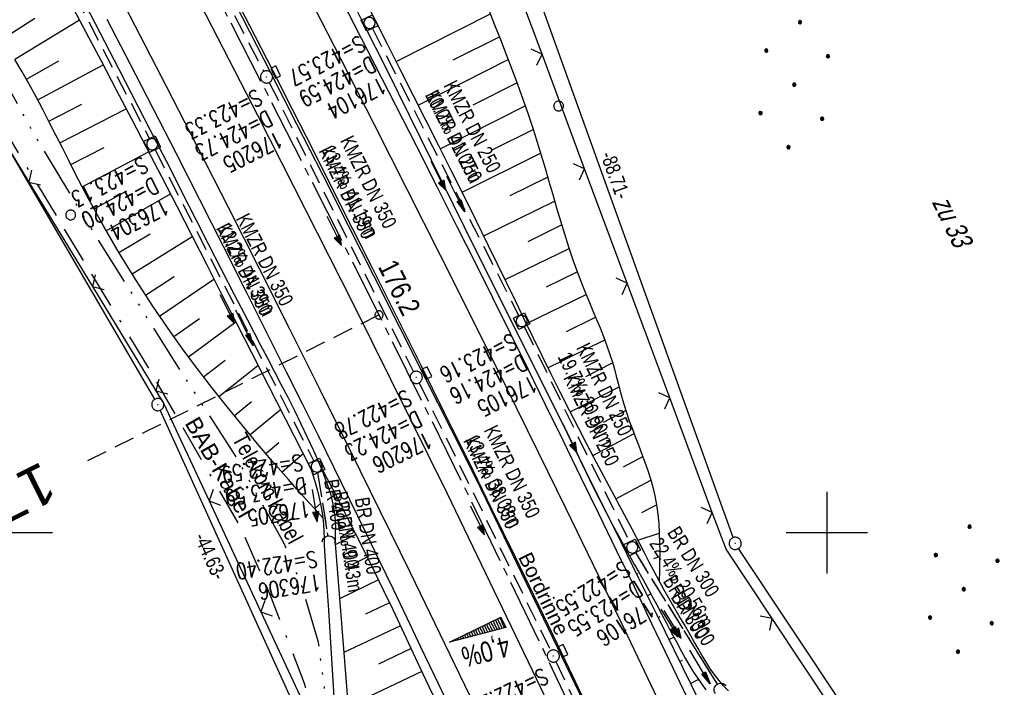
# Model space of a CAD drawing. Extents: x 508513 to 509174, y 450079 to 451036.
# Tile 19 of 51: x 508901 to 509022, y 450281 to 450363. Entities that reach past the tile are written whole.
import ezdxf
from ezdxf.enums import TextEntityAlignment as Align

# ---------------------------------------------------------------- set-up
doc = ezdxf.new("R2010")
doc.units = 0
doc.header["$LTSCALE"] = 10
doc.header["$MEASUREMENT"] = 0
for name, pattern in [('ACAD_ISO14W100', [25.5, 12, -3, 0.5, -3, 0.5, -3, 0.5, -3]), ('ACAD_ISO16W100', [73, 15, -6.5, 15, -6.5, 15, -7, 1, -7]), ('ACHSE', [5.5, 4, -0.5, 0.5, -0.5]), ('AUSGEZOGEN', [0]), ('LT00', [0]), ('LT12', [0.4, 0.3, -0.1]), ('LT17', [0.15, 0.1, -0.05]), ('STRICHLINIE2', [0.375, 0.25, -0.125])]:
    doc.linetypes.add(name, pattern=pattern)
doc.layers.get('0').update_dxf_attribs({"linetype": 'LT00'})
for name, color, linetype in [('--EK_FBR', 250, 'LT00'), ('--EK_Halt-Pfeil', 4, 'LT00'), ('--EK_Haltung', 7, 'STRICHLINIE2'), ('--EK_Haltung-Text', 140, 'LT00'), ('--EK_Schacht-Text', 5, 'LT00'), ('--EK_ST-93-1', 30, 'LT17'), ('--EL_DFK_AB_L', 21, 'LT00'), ('--EL_DFK_AB_P', 7, 'LT00'), ('--EL_Halt-Pfeil', 4, 'LT00'), ('--EL_Haltung', 182, 'STRICHLINIE2'), ('--EL_Haltung-Text', 182, 'LT00'), ('-AX-093', 35, 'ACHSE'), ('-QUE-40W', 11, 'Continuous'), ('-ST-93-1', 250, 'LT00'), ('ABSTAND', 8, 'LT00'), ('BAB-KABEL', 220, 'ACAD_ISO16W100'), ('BAB-KABEL_TEXT', 221, 'Continuous'), ('DFK_AB_L', 21, 'LT00'), ('DFK_AB_P', 7, 'LT00'), ('DFK_FLUR_NR', 250, 'LT00'), ('DFK_NUTZUNG', 250, 'LT00'), ('DFK_TOPO-SYM', 252, 'LT00'), ('DFK_VERMPKT', 252, 'LT00'), ('DL', 182, 'LT12'), ('DL_PFEIL', 201, 'LT00'), ('DL_TEXT', 182, 'LT00'), ('PFEIL', 140, 'AUSGEZOGEN'), ('RINNE_TEXT', 11, 'Continuous'), ('TELEKOM', 210, 'ACAD_ISO14W100'), ('TELEKOM_TEXT', 210, 'Continuous'), ('V122_AFBR_BAB', 250, 'LT00'), ('V122_BOESCH', 250, 'LT00'), ('V122_BOSCHUNG', 250, 'LT00'), ('V122_GRABEN', 250, 'LT00'), ('V122_H_BORD', 8, 'LT00'), ('V122_KA_MULD', 182, 'LT00'), ('V122_KA_PRUF', 182, 'LT00'), ('V122_LD_MARK', 250, 'LT00'), ('V122_RASTER', 250, 'LT00'), ('V122_SINKK', 182, 'LT00'), ('V122_UK_DURCH', 182, 'LT00'), ('V122_ZAUN', 40, 'LT00')]:
    doc.layers.add(name, color=color, linetype=linetype)
doc.styles.add('Arial', font='ARIAL.TTF')
doc.styles.add('Beschrift', font='ARIAL.TTF')
doc.styles.add('Haltungsbeschriftung', font='ARIAL.TTF', dxfattribs={"width": 0.75})
doc.styles.add('schachtbeschriftung', font='romans.shx', dxfattribs={"width": 0.75, "height": 2})
doc.styles.get("Standard").update_dxf_attribs({"font": 'ARIAL.TTF'})
doc.styles.add('Versorgungsltg', font='ARIAL.TTF', dxfattribs={"width": 0.8, "height": 2})

# ---------------------------------------------------------------- blocks, each defined once
blk = doc.blocks.new('SYMB7010')
at = {"color": 0, "linetype": 'ByBlock'}
for points in [[(-0.031408, 0.499213), (-0.093728, 0.49134), (-0.15457, 0.475719), (-0.212975, 0.452595), (-0.268021, 0.422333), (-0.31884, 0.385411), (-0.36463, 0.342411), (-0.40467, 0.29401), (-0.438329, 0.240973), (-0.465074, 0.184136), (-0.484486, 0.124395), (-0.496256, 0.062692), (-0.5002, 0)], [(-0.5002, 0), (-0.496256, -0.062692), (-0.484486, -0.124395), (-0.465075, -0.184136), (-0.438329, -0.240973), (-0.404671, -0.29401), (-0.36463, -0.342411), (-0.31884, -0.385411), (-0.268021, -0.422333), (-0.212975, -0.452595), (-0.154571, -0.475719), (-0.093728, -0.49134), (-0.031408, -0.499213), (0.031408, -0.499213)], [(0.5002, 0), (0.496256, 0.062692), (0.484485, 0.124395), (0.465074, 0.184136), (0.438329, 0.240973), (0.40467, 0.29401), (0.36463, 0.342411), (0.31884, 0.385411), (0.268021, 0.422333), (0.212975, 0.452595), (0.15457, 0.475719), (0.093728, 0.49134), (0.031408, 0.499213), (-0.031408, 0.499213)], [(0.031408, -0.499213), (0.093728, -0.491341), (0.15457, -0.475719), (0.212975, -0.452595), (0.268021, -0.422333), (0.31884, -0.385411), (0.36463, -0.342411), (0.404671, -0.294011), (0.438329, -0.240974), (0.465075, -0.184136), (0.484486, -0.124395), (0.496256, -0.062692), (0.500201, 0)]]:
    blk.add_lwpolyline(points, dxfattribs=at)
blk = doc.blocks.new('SYMB7301')
at = {"color": 0, "linetype": 'ByBlock'}
for p, q in [((-0.128693, 0), (0, 0.128693)), ((0, -0.128693), (-0.128693, 0)), ((0, 0.128693), (0.128693, 0)), ((0.128693, 0), (0, -0.128693)), ((0.000059, -0.009738), (0.000059, 0.009897)), ((-0.00901, -0.004339), (-0.002225, -0.009749))]:
    blk.add_line(p, q, dxfattribs=at)
for points in [[(-0.002225, 0.009749), (-0.00901, 0.004339), (-0.00901, -0.004339)], [(0.01, 0), (0.006235, 0.007818), (-0.002225, 0.009749)], [(-0.002225, -0.009749), (0.006235, -0.007818), (0.01, 0)]]:
    blk.add_lwpolyline(points, dxfattribs=at)
blk = doc.blocks.new('Ackerland7')
at = {"layer": 'DFK_NUTZUNG', "color": 0, "linetype": 'ByBlock'}
for p, q in [((-4, 3.93), (-4, 3.67)), ((-3.95, 3.63), (-3.95, 3.97)), ((-3.9, 3.99), (-3.9, 3.61)), ((-3.85, 3.6), (-3.85, 4)), ((-3.8, 3.99), (-3.8, 3.61)), ((-3.75, 3.63), (-3.75, 3.97)), ((-3.7, 3.93), (-3.7, 3.67)), ((-3.65, 3.8), (-3.65, 3.8)), ((3.7, 3.93), (3.7, 3.67)), ((3.75, 3.63), (3.75, 3.97)), ((3.8, 3.99), (3.8, 3.61)), ((3.85, 3.6), (3.85, 4)), ((3.9, 3.99), (3.9, 3.61)), ((3.95, 3.63), (3.95, 3.97)), ((4, 3.93), (4, 3.67)), ((4.05, 3.8), (4.05, 3.8)), ((-7.85, 0.13), (-7.85, -0.13)), ((-7.8, -0.17), (-7.8, 0.17)), ((-7.75, 0.19), (-7.75, -0.19)), ((-7.7, -0.2), (-7.7, 0.2)), ((-7.65, 0.19), (-7.65, -0.19)), ((-7.6, -0.17), (-7.6, 0.17)), ((-7.55, 0.13), (-7.55, -0.13)), ((-7.5, 0), (-7.5, 0)), ((-0.15, 0.13), (-0.15, -0.13)), ((-0.1, -0.17), (-0.1, 0.17)), ((-0.05, 0.19), (-0.05, -0.19)), ((0, -0.2), (0, 0.2)), ((0.05, 0.19), (0.05, -0.19)), ((0.1, -0.17), (0.1, 0.17)), ((0.15, 0.13), (0.15, -0.13)), ((0.2, 0), (0.2, 0)), ((7.55, 0.13), (7.55, -0.13)), ((7.6, -0.17), (7.6, 0.17)), ((7.65, 0.19), (7.65, -0.19)), ((7.7, -0.2), (7.7, 0.2)), ((7.75, 0.19), (7.75, -0.19)), ((7.8, -0.17), (7.8, 0.17)), ((7.85, 0.13), (7.85, -0.13)), ((7.9, 0), (7.9, 0)), ((-3.9, -3.61), (-3.9, -3.99)), ((-3.85, -4), (-3.85, -3.6)), ((-3.8, -3.61), (-3.8, -3.99)), ((3.8, -3.61), (3.8, -3.99)), ((3.85, -4), (3.85, -3.6)), ((3.9, -3.61), (3.9, -3.99)), ((-4, -3.67), (-4, -3.93)), ((-3.95, -3.97), (-3.95, -3.63)), ((-3.75, -3.97), (-3.75, -3.63)), ((-3.7, -3.67), (-3.7, -3.93)), ((-3.65, -3.8), (-3.65, -3.8)), ((3.7, -3.67), (3.7, -3.93)), ((3.75, -3.97), (3.75, -3.63)), ((3.95, -3.97), (3.95, -3.63)), ((4, -3.67), (4, -3.93)), ((4.05, -3.8), (4.05, -3.8))]:
    blk.add_line(p, q, dxfattribs=at)
for points in [[(-3.65, 3.8), (-3.67, 3.89), (-3.73, 3.96), (-3.81, 3.99), (-3.89, 3.99), (-3.97, 3.96), (-4.03, 3.89), (-4.05, 3.8), (-4.03, 3.71), (-3.97, 3.64), (-3.89, 3.6), (-3.81, 3.6), (-3.73, 3.64), (-3.67, 3.71), (-3.65, 3.8)], [(4.05, 3.8), (4.03, 3.89), (3.97, 3.96), (3.89, 3.99), (3.81, 3.99), (3.73, 3.96), (3.67, 3.89), (3.65, 3.8), (3.67, 3.71), (3.73, 3.64), (3.81, 3.61), (3.89, 3.61), (3.97, 3.64), (4.03, 3.71), (4.05, 3.8)], [(-7.5, 0), (-7.52, 0.09), (-7.58, 0.16), (-7.66, 0.19), (-7.74, 0.19), (-7.82, 0.16), (-7.88, 0.09), (-7.9, 0)], [(0.2, 0), (0.18, 0.09), (0.12, 0.16), (0.04, 0.19), (-0.04, 0.19), (-0.12, 0.16), (-0.18, 0.09), (-0.2, 0)], [(-0.2, 0), (-0.18, -0.09), (-0.12, -0.16), (-0.04, -0.19), (0.04, -0.19), (0.12, -0.16), (0.18, -0.09), (0.2, 0)], [(7.9, 0), (7.88, 0.09), (7.82, 0.16), (7.74, 0.19), (7.66, 0.19), (7.58, 0.16), (7.52, 0.09), (7.5, 0)], [(7.5, 0), (7.52, -0.09), (7.58, -0.16), (7.66, -0.19), (7.74, -0.19), (7.82, -0.16), (7.88, -0.09), (7.9, 0)], [(-7.9, 0), (-7.88, -0.09), (-7.82, -0.16), (-7.74, -0.19), (-7.66, -0.19), (-7.58, -0.16), (-7.52, -0.09), (-7.5, 0)], [(-3.65, -3.8), (-3.67, -3.71), (-3.73, -3.64), (-3.81, -3.61), (-3.89, -3.61), (-3.97, -3.64), (-4.03, -3.71), (-4.05, -3.8), (-4.03, -3.89), (-3.97, -3.96), (-3.89, -3.99), (-3.81, -3.99), (-3.73, -3.96), (-3.67, -3.89), (-3.65, -3.8)], [(4.05, -3.8), (4.03, -3.71), (3.97, -3.64), (3.89, -3.61), (3.81, -3.61), (3.73, -3.64), (3.67, -3.71), (3.65, -3.8), (3.67, -3.89), (3.73, -3.96), (3.81, -3.99), (3.89, -3.99), (3.97, -3.96), (4.03, -3.89), (4.05, -3.8)]]:
    blk.add_lwpolyline(points, dxfattribs=at)
blk = doc.blocks.new('SYMB0003')
at = {"color": 0, "linetype": 'ByBlock'}
for p, q in [((-0.015712, 0), (0.010166, 0.012015)), ((0, -0.021257), (-0.015712, 0)), ((0.010166, 0.012015), (0, -0.021257))]:
    blk.add_line(p, q, dxfattribs=at)
for points in [[(-0.031395, 0.499013), (-0.093691, 0.491144), (-0.154509, 0.475528), (-0.21289, 0.452414), (-0.267913, 0.422164), (-0.318712, 0.385257), (-0.364484, 0.342274), (-0.404509, 0.293893), (-0.438154, 0.240877), (-0.464888, 0.184062), (-0.484292, 0.124345), (-0.496058, 0.062667), (-0.5, 0)], [(-0.5, 0), (-0.496058, -0.062667), (-0.484292, -0.124345), (-0.464888, -0.184062), (-0.438154, -0.240877), (-0.404509, -0.293893), (-0.364485, -0.342274), (-0.318712, -0.385257), (-0.267914, -0.422164), (-0.21289, -0.452414), (-0.154509, -0.475529), (-0.093691, -0.491144), (-0.031395, -0.499014), (0.031395, -0.499014)], [(0.5, 0), (0.496057, 0.062667), (0.484292, 0.124345), (0.464888, 0.184062), (0.438153, 0.240877), (0.404509, 0.293893), (0.364484, 0.342274), (0.318712, 0.385257), (0.267913, 0.422164), (0.21289, 0.452414), (0.154509, 0.475528), (0.093691, 0.491144), (0.031395, 0.499013), (-0.031395, 0.499013)], [(0.031395, -0.499014), (0.093691, -0.491144), (0.154509, -0.475529), (0.21289, -0.452414), (0.267914, -0.422164), (0.318712, -0.385257), (0.364485, -0.342274), (0.404509, -0.293893), (0.438154, -0.240877), (0.464889, -0.184062), (0.484292, -0.124345), (0.496058, -0.062667), (0.5, 0)]]:
    blk.add_lwpolyline(points, dxfattribs=at)
blk = doc.blocks.new('SYMB2')
at = {"color": 0, "linetype": 'ByBlock', "flags": 128}
for points in [[(-0.031395, 0.499013), (-0.093691, 0.491144), (-0.154509, 0.475528), (-0.21289, 0.452414), (-0.267913, 0.422164), (-0.318712, 0.385257), (-0.364484, 0.342274), (-0.404509, 0.293893), (-0.438154, 0.240877), (-0.464888, 0.184062), (-0.484292, 0.124345), (-0.496058, 0.062667), (-0.5, 0)], [(-0.5, 0), (-0.496058, -0.062667), (-0.484292, -0.124345), (-0.464888, -0.184062), (-0.438154, -0.240877), (-0.404509, -0.293893), (-0.364485, -0.342274), (-0.318712, -0.385257), (-0.267914, -0.422164), (-0.21289, -0.452414), (-0.154509, -0.475529), (-0.093691, -0.491144), (-0.031395, -0.499014), (0.031395, -0.499014)], [(0.5, 0), (0.496057, 0.062667), (0.484292, 0.124345), (0.464888, 0.184062), (0.438153, 0.240877), (0.404509, 0.293893), (0.364484, 0.342274), (0.318712, 0.385257), (0.267913, 0.422164), (0.21289, 0.452414), (0.154509, 0.475528), (0.093691, 0.491144), (0.031395, 0.499013), (-0.031395, 0.499013)], [(0.031395, -0.499014), (0.093691, -0.491144), (0.154509, -0.475529), (0.21289, -0.452414), (0.267914, -0.422164), (0.318712, -0.385257), (0.364485, -0.342274), (0.404509, -0.293893), (0.438154, -0.240877), (0.464889, -0.184062), (0.484292, -0.124345), (0.496058, -0.062667), (0.5, 0)]]:
    blk.add_lwpolyline(points, dxfattribs=at)
blk = doc.blocks.new('SYMB0024')
at = {"color": 0, "linetype": 'ByBlock'}
for p, q in [((-0.5, 0.5), (0, 0)), ((0, 0), (0.5, 0.5))]:
    blk.add_line(p, q, dxfattribs=at)
blk = doc.blocks.new('Pfreil3')
at = {"layer": 'PFEIL'}
blk.add_hatch(color=256, dxfattribs=at).paths.add_polyline_path([(-1.55, 0.27), (-1.55, -0.27), (0, 0)])
for p, q in [((-1.55, 0), (-4.83, 0)), ((-1.55, -0.27), (-1.55, 0.27)), ((-1.55, 0.27), (0, 0)), ((0, 0), (-1.55, -0.27))]:
    blk.add_line(p, q, dxfattribs=at)
blk = doc.blocks.new('SYMB1210')
at = {"color": 0, "linetype": 'ByBlock'}
blk.add_line((0.018815, -0.179014), (0.055623, -0.17119), dxfattribs=at)
for points in [[(-0.2, -0.2), (-0.2, 0.2), (0.2, 0.2), (0.2, -0.2), (-0.2, -0.2)], [(0.018815, 0.179014), (-0.018815, 0.179014), (-0.055623, 0.17119), (-0.09, 0.155885), (-0.120444, 0.133766), (-0.145623, 0.105801), (-0.164438, 0.073213), (-0.176067, 0.037424), (-0.18, 0)], [(-0.18, 0), (-0.176067, -0.037424), (-0.164438, -0.073213), (-0.145623, -0.105801), (-0.120444, -0.133766), (-0.09, -0.155885), (-0.055623, -0.17119), (-0.018815, -0.179014), (0.018815, -0.179014)], [(0.18, 0), (0.176067, 0.037424), (0.164438, 0.073213), (0.145623, 0.105801), (0.120444, 0.133766), (0.09, 0.155885), (0.055623, 0.17119), (0.018815, 0.179014)], [(0.055623, -0.17119), (0.09, -0.155885), (0.120444, -0.133766), (0.145623, -0.105801), (0.164438, -0.073213), (0.176067, -0.037424), (0.18, 0)]]:
    blk.add_lwpolyline(points, dxfattribs=at)
blk = doc.blocks.new('SYMB0652')
at = {"color": 0, "linetype": 'ByBlock'}
blk.add_lwpolyline([(-0.15, -0.075), (0.15, -0.075), (0.15, 0.075), (-0.15, 0.075), (-0.15, -0.075)], dxfattribs=at)
blk = doc.blocks.new('SYMB1107')
at = {"color": 0, "linetype": 'ByBlock'}
for points in [[(-0.2, 0), (-0.196157, 0.039018), (-0.184776, 0.076537), (-0.166294, 0.111114), (-0.141421, 0.141421), (-0.111114, 0.166294), (-0.076537, 0.184776), (-0.039018, 0.196157), (0, 0.2)], [(0, 0.2), (0.039018, 0.196157), (0.076537, 0.184776), (0.111114, 0.166294), (0.141421, 0.141421), (0.166294, 0.111114), (0.184776, 0.076537), (0.196157, 0.039018), (0.2, 0)]]:
    blk.add_lwpolyline(points, dxfattribs=at)
blk = doc.blocks.new('SYMB0070')
at = {"color": 0, "linetype": 'ByBlock'}
for p, q in [((-0.5, 0), (0.2, 0)), ((0.5, 0), (0.2, 0.1)), ((0.2, 0.1), (0.2, 0)), ((0.468, 0), (0.21, 0.086)), ((0.21, 0.086), (0.21, -0.086)), ((0.21, -0.086), (0.468, 0)), ((0.22, -0.072), (0.437, 0)), ((0.23, -0.058), (0.405, 0)), ((0.24, -0.045), (0.374, 0)), ((0.342, 0), (0.25, 0.031)), ((0.25, 0.031), (0.25, -0.031)), ((0.25, -0.031), (0.342, 0)), ((0.26, -0.017), (0.31, 0)), ((0.27, -0.003), (0.279, 0))]:
    blk.add_line(p, q, dxfattribs=at)
for points in [[(0.2, 0), (0.2, -0.1), (0.5, 0)], [(0.437, 0), (0.22, 0.072), (0.22, -0.072)], [(0.405, 0), (0.23, 0.058), (0.23, -0.058)], [(0.374, 0), (0.24, 0.045), (0.24, -0.045)], [(0.31, 0), (0.26, 0.017), (0.26, -0.017)], [(0.279, 0), (0.27, 0.003), (0.27, -0.003)]]:
    blk.add_lwpolyline(points, dxfattribs=at)

msp = doc.modelspace()

# ---------------------------------------------------------------- hatches: boundary and pattern name
at = {"layer": '-QUE-40W'}
h = msp.add_hatch(dxfattribs=at)
h.set_pattern_fill('LT_0', color=256, scale=0.3, angle=-64.2389, style=0, pattern_type=2)
h.set_pattern_definition([(295.76114121, (0.45667, 0.33338), (0.27018412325, 0.1303861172), [0.30000000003])])
h.paths.add_polyline_path([(508953.69, 450286.57), (508960, 450289.62), (508960.61, 450288.36)])

# ---------------------------------------------------------------- linework, layer by layer
at = {"layer": '--EK_FBR', "color": 2}
for points in [[(508880.78, 450445.16), (508887.43, 450432.53), (508894.47, 450419.33), (508906.61, 450396.45), (508918.87, 450373.08), (508930.13, 450351.23), (508941.86, 450328.05), (508953.36, 450304.88), (508963.9, 450283.05), (508974.51, 450260.78), (508984.69, 450238.77), (508995.08, 450215.47), (509005.02, 450192.35), (509014.64, 450169.34), (509023.84, 450146.18), (509028.67, 450133.38)], [(508970.36, 450279.19), (508967.52, 450285.12), (508964.67, 450291.05), (508961.79, 450296.97), (508958.91, 450302.88), (508956.01, 450308.79), (508953.09, 450314.69), (508950.17, 450320.59), (508947.23, 450326.48), (508944.29, 450332.36), (508941.85, 450337.23), (508939.4, 450342.1), (508936.95, 450346.96), (508934.48, 450351.82), (508932.01, 450356.67), (508929.19, 450362.15), (508926.37, 450367.63)]]:
    msp.add_lwpolyline(points, dxfattribs=at)
at = {"layer": '--EK_FBR'}
for points in [[(508938.54, 450369.11), (508942.01, 450362.35), (508944.55, 450357.4), (508947.08, 450352.45), (508949.6, 450347.49), (508952.11, 450342.53), (508954.61, 450337.56), (508956.8, 450333.2), (508958.97, 450328.83), (508961.14, 450324.46), (508963.3, 450320.08), (508965.45, 450315.7), (508967.6, 450311.32), (508969.79, 450306.84), (508971.98, 450302.35), (508974.16, 450297.86), (508976.34, 450293.37), (508978.5, 450288.87), (508980.65, 450284.37), (508982.85, 450279.74)], [(508911.66, 450363), (508914.48, 450357.54), (508917.3, 450352.07), (508920.1, 450346.6), (508923.02, 450340.87), (508925.92, 450335.13), (508928.82, 450329.39), (508931.71, 450323.64), (508933.67, 450319.73), (508935.63, 450315.82), (508937.57, 450311.9), (508939.51, 450307.98), (508941.44, 450304.05), (508943.36, 450300.12), (508945.07, 450296.59), (508946.77, 450293.06), (508948.46, 450289.53), (508950.15, 450285.99), (508951.84, 450282.45), (508953.52, 450278.91)]]:
    msp.add_lwpolyline(points, dxfattribs=at)
at = {"layer": '--EK_Haltung'}
for p, q in [((508913.43, 450390.03), (508930.9, 450356.56)), ((508899.03, 450382.6), (508916.88, 450348.32)), ((508944.23, 450361.85), (508962.21, 450326.61)), ((508931.58, 450355.23), (508949.29, 450319.71)), ((508917.56, 450346.98), (508937.06, 450308.78)), ((508962.88, 450325.27), (508975.79, 450298.85)), ((508949.96, 450318.36), (508966.11, 450285.54)), ((508937.52, 450307.37), (508938.77, 450299.54)), ((508976.51, 450297.54), (508986.58, 450281.36)), ((508966.76, 450284.19), (508983.58, 450248.32))]:
    msp.add_line(p, q, dxfattribs=at)
at = {"layer": '--EK_ST-93-1', "ltscale": 2.5}
msp.add_line((508945.05, 450326.7), (508909.28, 450308.79), dxfattribs=at)
at = {"layer": '--EL_DFK_AB_L'}
for p, q in [((508917.52, 450316.35), (508872.76, 450393.05)), ((508988.51, 450299.38), (508958.99, 450381.45)), ((508936.05, 450275.75), (508918.21, 450315.02)), ((509043.03, 450217.02), (508989.18, 450298.05))]:
    msp.add_line(p, q, dxfattribs=at)
at = {"layer": '--EL_Haltung'}
for p, q in [((508913.43, 450390.03), (508930.9, 450356.56)), ((508899.03, 450382.6), (508916.88, 450348.32)), ((508944.23, 450361.85), (508962.21, 450326.61)), ((508931.58, 450355.23), (508949.29, 450319.71)), ((508917.56, 450346.98), (508937.06, 450308.78)), ((508962.88, 450325.27), (508975.79, 450298.85)), ((508949.96, 450318.36), (508966.11, 450285.54)), ((508937.52, 450307.37), (508938.77, 450299.54)), ((508976.51, 450297.54), (508986.58, 450281.36)), ((508966.76, 450284.19), (508983.58, 450248.32))]:
    msp.add_line(p, q, dxfattribs=at)
at = {"layer": '-AX-093', "ltscale": 0.2}
msp.add_lwpolyline([(508886.04, 450440.1), (508891.2, 450430.43), (508896.36, 450420.76), (508901.49, 450411.08), (508906.61, 450401.39), (508911.71, 450391.69), (508916.79, 450381.98), (508921.84, 450372.26), (508926.87, 450362.52), (508931.87, 450352.77), (508936.84, 450343.01), (508941.78, 450333.22), (508946.68, 450323.43), (508951.56, 450313.61), (508956.39, 450303.78), (508961.19, 450293.92), (508965.94, 450284.05), (508970.65, 450274.16)], dxfattribs=at)
at = {"layer": '-QUE-40W', "flags": 128}
msp.add_lwpolyline([(508960.61, 450288.36), (508953.69, 450286.57), (508960, 450289.62), (508960.61, 450288.36)], dxfattribs=at)
at = {"layer": 'BAB-KABEL', "ltscale": 0.03, "flags": 128}
msp.add_lwpolyline([(508612.71, 450959.7), (508614.65, 450954.69), (508622.36, 450920.86), (508627.49, 450900.73), (508646.33, 450865.65), (508650.82, 450856.03), (508655.09, 450845.99), (508665.58, 450821.15), (508674.15, 450797.79), (508681.01, 450776.17), (508688.06, 450755.24), (508698.12, 450718.22), (508716.31, 450688.67), (508734.27, 450678.41), (508740.7, 450663.21), (508731.5, 450645.69), (508737.09, 450632.51), (508755.8, 450615.5), (508783.31, 450588.25), (508796.06, 450566.7), (508804.42, 450547.88), (508805.85, 450544.01), (508814.36, 450522.45), (508823.98, 450499.02), (508835.94, 450468.9), (508838.08, 450464.72), (508846.41, 450448.26), (508854.77, 450432.23), (508871.49, 450399.58), (508880.53, 450382.87), (508893.18, 450359.11), (508905.48, 450338.79), (508916.76, 450320.16), (508928.2, 450300.35), (508931.61, 450292.51), (508935.88, 450281.54), (508942.55, 450253.02), (508950.58, 450230.48), (508952.11, 450227.24), (508962.53, 450209.48), (508960.48, 450205.73), (508963.39, 450199.37), (508968.17, 450193.06), (508993.1, 450156.36), (508997.12, 450135.56), (509000.61, 450119.8)], dxfattribs=at)
at = {"layer": 'DFK_AB_L'}
for p, q in [((508917.52, 450316.35), (508872.76, 450393.05)), ((508988.51, 450299.38), (508958.99, 450381.45)), ((508936.05, 450275.75), (508918.21, 450315.02)), ((509043.03, 450217.02), (508989.18, 450298.05))]:
    msp.add_line(p, q, dxfattribs=at)
at = {"layer": 'DL'}
for p, q in [((508937.52, 450307.37), (508938.77, 450299.54)), ((508976.51, 450297.54), (508986.58, 450281.36))]:
    msp.add_line(p, q, dxfattribs=at)
at = {"layer": 'TELEKOM', "ltscale": 0.05, "flags": 128}
msp.add_lwpolyline([(508886.96, 450400.12), (508880.08, 450396.08), (508879.27, 450393.25), (508879.43, 450391.08), (508880.73, 450388.86), (508881.89, 450386.26), (508889.31, 450373.11), (508902.77, 450348.79), (508908.36, 450339.46), (508919.99, 450320.91), (508927.5, 450309.29), (508933.36, 450298.71), (508935.55, 450293.48), (508937.56, 450286.74), (508939.22, 450274.15), (508940.18, 450266.64), (508940.79, 450256.58), (508941.49, 450249.4), (508943.24, 450247.74), (508944.98, 450245.74), (508947.08, 450242.07), (508950.58, 450235.23), (508952.94, 450231.13), (508964.38, 450210.58), (508969.27, 450202.91), (508974.43, 450194.15), (508983.61, 450179.81), (508989.13, 450171.41), (508992.8, 450166.09), (508998.92, 450145.64), (509003.03, 450130.32), (509005.19, 450122.01)], dxfattribs=at)
at = {"layer": 'V122_AFBR_BAB', "color": 0}
for points in [[(508880.78, 450445.16), (508887.43, 450432.53), (508894.47, 450419.33), (508906.61, 450396.45), (508918.87, 450373.08), (508930.13, 450351.23), (508941.86, 450328.05), (508953.36, 450304.88), (508963.9, 450283.05), (508974.51, 450260.78), (508984.69, 450238.77), (508995.08, 450215.47), (509005.02, 450192.35), (509014.64, 450169.34), (509023.84, 450146.18), (509028.67, 450133.38)], [(508970.36, 450279.19), (508967.52, 450285.12), (508964.67, 450291.05), (508961.79, 450296.97), (508958.91, 450302.88), (508956.01, 450308.79), (508953.09, 450314.69), (508950.17, 450320.59), (508947.23, 450326.48), (508944.29, 450332.36), (508941.85, 450337.23), (508939.4, 450342.1), (508936.95, 450346.96), (508934.48, 450351.82), (508932.01, 450356.67), (508929.19, 450362.15), (508926.37, 450367.63)]]:
    msp.add_lwpolyline(points, dxfattribs=at)
at = {"layer": 'V122_AFBR_BAB'}
for points in [[(508938.54, 450369.11), (508942.01, 450362.35), (508944.55, 450357.4), (508947.08, 450352.45), (508949.6, 450347.49), (508952.11, 450342.53), (508954.61, 450337.56), (508956.8, 450333.2), (508958.97, 450328.83), (508961.14, 450324.46), (508963.3, 450320.08), (508965.45, 450315.7), (508967.6, 450311.32), (508969.79, 450306.84), (508971.98, 450302.35), (508974.16, 450297.86), (508976.34, 450293.37), (508978.5, 450288.87), (508980.65, 450284.37), (508982.85, 450279.74)], [(508911.66, 450363), (508914.48, 450357.54), (508917.3, 450352.07), (508920.1, 450346.6), (508923.02, 450340.87), (508925.92, 450335.13), (508928.82, 450329.39), (508931.71, 450323.64), (508933.67, 450319.73), (508935.63, 450315.82), (508937.57, 450311.9), (508939.51, 450307.98), (508941.44, 450304.05), (508943.36, 450300.12), (508945.07, 450296.59), (508946.77, 450293.06), (508948.46, 450289.53), (508950.15, 450285.99), (508951.84, 450282.45), (508953.52, 450278.91)]]:
    msp.add_lwpolyline(points, dxfattribs=at)
at = {"layer": 'V122_BOESCH'}
for points in [[(508958.52, 450364.11), (508959.24, 450362.3), (508959.95, 450360.49), (508960.66, 450358.67), (508961.36, 450356.85), (508962.04, 450355.03), (508962.7, 450353.19), (508963.34, 450351.35), (508963.95, 450349.5), (508964.46, 450347.91), (508964.95, 450346.3), (508965.42, 450344.7), (508965.89, 450343.08), (508966.36, 450341.47), (508966.83, 450339.86), (508967.31, 450338.26), (508967.8, 450336.65), (508968.31, 450335.06), (508968.84, 450333.47), (508969.41, 450331.89), (508970, 450330.33), (508970.43, 450329.28), (508970.86, 450328.24), (508971.3, 450327.2), (508971.74, 450326.16), (508972.17, 450325.12), (508972.58, 450324.07), (508972.98, 450323.02), (508973.35, 450321.96), (508973.69, 450320.89), (508973.94, 450320.04), (508974.17, 450319.18), (508974.39, 450318.32), (508974.61, 450317.46), (508974.83, 450316.61), (508975.08, 450315.75), (508975.41, 450314.72), (508975.76, 450313.7), (508976.14, 450312.68), (508976.52, 450311.67), (508976.92, 450310.65), (508977.3, 450309.64), (508977.68, 450308.63), (508978.03, 450307.61), (508978.36, 450306.59), (508978.65, 450305.56), (508978.9, 450304.52), (508979.11, 450303.39), (508979.26, 450302.25), (508979.37, 450301.1), (508979.44, 450299.95), (508979.48, 450298.79), (508979.49, 450297.62), (508979.48, 450296.45), (508979.46, 450295.27), (508979.43, 450294.1)], [(508938.16, 450301.81), (508937.1, 450302.99), (508936.04, 450304.16), (508934.98, 450305.34), (508933.93, 450306.52), (508932.02, 450308.7), (508930.14, 450310.9), (508928.28, 450313.12), (508926.44, 450315.37), (508924.64, 450317.64), (508922.88, 450319.94), (508921.15, 450322.27), (508919.46, 450324.62), (508917.29, 450327.78), (508915.2, 450331), (508913.19, 450334.26), (508911.26, 450337.57), (508909.41, 450340.93), (508908.59, 450342.49), (508907.78, 450344.06), (508906.98, 450345.63), (508906.19, 450347.2), (508905.39, 450348.77), (508904.59, 450350.34), (508903.78, 450351.9), (508902.96, 450353.46), (508902.12, 450355), (508901.26, 450356.53), (508900.37, 450358.05)], [(508968.12, 450312.18), (508970.31, 450307.74), (508972.51, 450303.31), (508974.71, 450298.87), (508976.9, 450294.43), (508979.09, 450289.99), (508981.21, 450285.66), (508983.34, 450281.33), (508985.45, 450276.99)], [(508937.77, 450308.35), (508938.65, 450306.67), (508939.53, 450304.99), (508940.41, 450303.31), (508941.28, 450301.62), (508942.14, 450299.93), (508943.31, 450297.6), (508944.47, 450295.26), (508945.6, 450292.91), (508946.73, 450290.56), (508947.85, 450288.2), (508948.96, 450285.84), (508950.07, 450283.47), (508951.18, 450281.11), (508952.29, 450278.75)]]:
    msp.add_lwpolyline(points, dxfattribs=at)
at = {"layer": 'V122_BOSCHUNG'}
for p, q in [((508898.82, 450360.54), (508902.82, 450363.1)), ((508947.15, 450357.81), (508958.71, 450363.63)), ((508900.34, 450358.1), (508908.28, 450362.89)), ((508954.16, 450357.98), (508959.82, 450360.83)), ((508901.78, 450355.62), (508905.76, 450357.87)), ((508903.17, 450353.08), (508911.19, 450357.38)), ((508949.86, 450352.45), (508960.91, 450358.02)), ((508956.59, 450352.49), (508961.98, 450355.19)), ((508904.52, 450350.48), (508908.57, 450352.57)), ((508952.56, 450347.1), (508963, 450352.35)), ((508905.87, 450347.83), (508914.03, 450351.98)), ((508958.94, 450346.95), (508963.97, 450349.46)), ((508907.23, 450345.14), (508911.32, 450347.24)), ((508908.63, 450342.42), (508916.78, 450346.73)), ((508955.24, 450341.76), (508964.87, 450346.55)), ((508961.15, 450341.35), (508965.74, 450343.62)), ((508910.08, 450339.71), (508914.1, 450341.92)), ((508911.58, 450337.01), (508919.46, 450341.54)), ((508957.9, 450336.41), (508966.59, 450340.68)), ((508963.34, 450335.73), (508967.46, 450337.75)), ((508913.13, 450334.36), (508916.97, 450336.65)), ((508914.74, 450331.73), (508922.13, 450336.33)), ((508960.52, 450331.04), (508968.38, 450334.84)), ((508965.6, 450330.16), (508969.37, 450331.99)), ((508916.4, 450329.13), (508919.93, 450331.43)), ((508918.11, 450326.57), (508924.79, 450331.11)), ((508963.13, 450325.64), (508970.46, 450329.19)), ((508919.87, 450324.04), (508923, 450326.26)), ((508921.67, 450321.56), (508927.47, 450325.84)), ((508968.04, 450324.68), (508971.62, 450326.43)), ((508965.78, 450320.23), (508972.75, 450323.65)), ((508923.5, 450319.12), (508926.16, 450321.15)), ((508970.42, 450319.17), (508973.72, 450320.81)), ((508925.38, 450316.71), (508930.18, 450320.51)), ((508968.49, 450314.82), (508974.5, 450317.88)), ((508927.28, 450314.34), (508929.42, 450316.08)), ((508929.21, 450312.01), (508932.95, 450315.12)), ((508972.6, 450313.55), (508975.33, 450314.97)), ((508931.16, 450309.7), (508932.75, 450311.05)), ((508971.29, 450309.45), (508976.34, 450312.14)), ((508933.14, 450307.42), (508935.74, 450309.69)), ((508975.06, 450308.06), (508977.42, 450309.33)), ((508974.12, 450304.15), (508978.4, 450306.45)), ((508935.14, 450305.16), (508936.07, 450305.99)), ((508937.15, 450302.93), (508937.86, 450303.57)), ((508977.31, 450302.46), (508979.1, 450303.41)), ((508942.22, 450299.77), (508939.67, 450298.49)), ((508976.82, 450299.06), (508979.44, 450299.94)), ((508975.31, 450297.65), (508975.46, 450297.72)), ((508943.61, 450296.99), (508941.78, 450296.08)), ((508978.79, 450296.83), (508979.49, 450297.06)), ((508944.98, 450294.19), (508940.21, 450291.86)), ((508976.64, 450294.96), (508976.79, 450295.03)), ((508979.39, 450294.16), (508979.43, 450294.19)), ((508977.97, 450292.26), (508978.41, 450292.49)), ((508946.34, 450291.38), (508943.4, 450289.98)), ((508979.29, 450289.57), (508979.56, 450289.71)), ((508947.67, 450288.57), (508940.73, 450285.29)), ((508980.61, 450286.88), (508981.22, 450287.18)), ((508948.99, 450285.77), (508945, 450283.88)), ((508981.94, 450284.19), (508982.3, 450284.37)), ((508950.31, 450282.96), (508941.26, 450278.68)), ((508983.26, 450281.49), (508984.23, 450281.98))]:
    msp.add_line(p, q, dxfattribs=at)
at = {"layer": 'V122_GRABEN'}
for points in [[(508939.66, 450298.63), (508939.69, 450299.31), (508939.72, 450299.99), (508939.73, 450300.66), (508939.71, 450301.33), (508939.67, 450302), (508939.55, 450302.93), (508939.36, 450303.85), (508939.12, 450304.77), (508938.82, 450305.67), (508938.5, 450306.57), (508938.14, 450307.46), (508937.77, 450308.35), (508937.04, 450310.03), (508936.28, 450311.68), (508935.5, 450313.32), (508934.7, 450314.95), (508933.88, 450316.56), (508933.06, 450318.17), (508932.22, 450319.77), (508931.39, 450321.37), (508930.55, 450322.96), (508928.93, 450326.06), (508927.33, 450329.17), (508925.73, 450332.28), (508924.13, 450335.4), (508922.54, 450338.52), (508920.95, 450341.65), (508919.36, 450344.77), (508917.76, 450347.89), (508915.46, 450352.37), (508913.15, 450356.83), (508910.84, 450361.29), (508908.52, 450365.75)], [(508907.18, 450364.96), (508909.06, 450361.41), (508910.94, 450357.86), (508912.81, 450354.31), (508914.68, 450350.75), (508916.53, 450347.19), (508918.39, 450343.61), (508920.23, 450340.03), (508922.07, 450336.45), (508923.9, 450332.86), (508925.73, 450329.27), (508927.55, 450325.68), (508929.38, 450322.08), (508936.69, 450307.83), (508936.95, 450306.98), (508937.2, 450306.13), (508937.45, 450305.27), (508937.67, 450304.42), (508937.87, 450303.55), (508938.03, 450302.69), (508938.16, 450301.81), (508938.23, 450300.98), (508938.28, 450300.15), (508938.31, 450299.31), (508938.33, 450298.47)], [(508942.02, 450364.61), (508943.28, 450362.17), (508944.66, 450359.44), (508946.04, 450356.71), (508947.4, 450353.97), (508948.76, 450351.23), (508950.11, 450348.49), (508951.45, 450345.74), (508952.8, 450343), (508954.15, 450340.25), (508955.5, 450337.51), (508956.85, 450334.77), (508958.26, 450331.94), (508959.67, 450329.12), (508961.09, 450326.3), (508962.5, 450323.48), (508963.92, 450320.66), (508965.33, 450317.84), (508966.73, 450315.01), (508968.12, 450312.18), (508968.9, 450310.57), (508969.68, 450308.97), (508970.47, 450307.36), (508971.26, 450305.75), (508972.06, 450304.15), (508972.87, 450302.56), (508973.69, 450300.97), (508974.54, 450299.39), (508975.4, 450297.82), (508975.91, 450296.93), (508976.41, 450296.04), (508976.92, 450295.15), (508977.43, 450294.27), (508977.92, 450293.38), (508978.54, 450292.26), (508979.14, 450291.14), (508979.73, 450290.02), (508980.32, 450288.88), (508980.92, 450287.74), (508981.54, 450286.59), (508982.16, 450285.43), (508982.62, 450284.61), (508983.08, 450283.8), (508983.57, 450282.99), (508984.07, 450282.21), (508984.61, 450281.45), (508985.17, 450280.73)], [(508987.95, 450280.58), (508987.32, 450281.21), (508986.73, 450281.9), (508986.18, 450282.62), (508985.66, 450283.39), (508985.16, 450284.17), (508984.67, 450284.98), (508984.2, 450285.79), (508983.74, 450286.6), (508983.11, 450287.69), (508982.48, 450288.77), (508981.85, 450289.83), (508981.24, 450290.9), (508980.62, 450291.96), (508980.02, 450293.02), (508979.43, 450294.1), (508978.82, 450295.22), (508978.22, 450296.36), (508977.63, 450297.5), (508977.04, 450298.64), (508976.11, 450300.41), (508975.17, 450302.18), (508974.23, 450303.95), (508973.29, 450305.71), (508972.35, 450307.47), (508971.41, 450309.23), (508970.47, 450311), (508969.55, 450312.77), (508968.41, 450314.99), (508967.28, 450317.21), (508966.16, 450319.45), (508965.06, 450321.69), (508963.96, 450323.94), (508962.87, 450326.18), (508961.78, 450328.43), (508960.69, 450330.68), (508959.6, 450332.93), (508958.5, 450335.18), (508956.98, 450338.27), (508955.44, 450341.36), (508953.9, 450344.44), (508952.35, 450347.52), (508950.8, 450350.59), (508949.24, 450353.67), (508947.69, 450356.74), (508946.13, 450359.82), (508944.58, 450362.9), (508943.35, 450365.34)], [(508938.33, 450298.47), (508938.58, 450294.48), (508938.83, 450290.49), (508939.08, 450286.5), (508939.34, 450282.51), (508939.6, 450278.52)], [(508939.66, 450298.63), (508940.12, 450292.97), (508940.57, 450287.31), (508941.03, 450281.64), (508941.48, 450275.98)]]:
    msp.add_lwpolyline(points, dxfattribs=at)
at = {"layer": 'V122_H_BORD'}
msp.add_lwpolyline([(508970.24, 450279.13), (508957.06, 450306.44), (508953.92, 450312.68), (508950.77, 450318.92), (508947.62, 450325.16), (508944.46, 450331.4), (508941.31, 450337.64), (508938.14, 450343.87), (508934.98, 450350.1), (508931.8, 450356.33), (508928.34, 450363.09), (508924.88, 450369.84), (508921.4, 450376.59), (508917.91, 450383.33), (508914.41, 450390.07), (508910.9, 450396.8), (508907.37, 450403.52), (508903.83, 450410.23), (508901.05, 450415.48), (508898.27, 450420.73), (508895.47, 450425.97), (508892.67, 450431.21), (508889.87, 450436.44)], dxfattribs=at)
at = {"layer": 'V122_LD_MARK'}
for points in [[(508956.2, 450280.02), (508952.57, 450287.54), (508948.92, 450295.05), (508945.24, 450302.55), (508941.55, 450310.03), (508937.83, 450317.51), (508934.09, 450324.97), (508930.34, 450332.43), (508926.56, 450339.87), (508922.77, 450347.31), (508918.97, 450354.74), (508915.14, 450362.16), (508911.31, 450369.58), (508907.4, 450377.09), (508903.47, 450384.6), (508899.54, 450392.11), (508895.59, 450399.6), (508891.64, 450407.1), (508887.67, 450414.58), (508883.69, 450422.06), (508879.71, 450429.54), (508875.57, 450437.29)], [(508899.49, 450436.07), (508903.43, 450428.69), (508907.36, 450421.29), (508911.28, 450413.9), (508915.48, 450405.95), (508919.66, 450397.99), (508923.84, 450390.03), (508927.99, 450382.05), (508932.13, 450374.07), (508936.26, 450366.08), (508940.36, 450358.08), (508944.45, 450350.08), (508948.52, 450342.06), (508952.57, 450334.03), (508956.59, 450325.99), (508960.6, 450317.94), (508964.58, 450309.88), (508967.96, 450302.97), (508971.33, 450296.05), (508974.68, 450289.12), (508978, 450282.18), (508981.31, 450275.23)]]:
    msp.add_lwpolyline(points, dxfattribs=at)
at = {"layer": 'V122_RASTER'}
for p, q in [((509000, 450305), (509000, 450295)), ((508895, 450300), (508905, 450300)), ((508995, 450300), (509005, 450300))]:
    msp.add_line(p, q, dxfattribs=at)
at = {"layer": 'V122_ZAUN'}
for p, q in [((508965.05, 450358.7), (508959.82, 450372.76)), ((508970.27, 450344.64), (508965.05, 450358.7)), ((508975.5, 450330.58), (508970.27, 450344.64)), ((508902.06, 450343), (508909.87, 450330.19)), ((508980.73, 450316.52), (508975.5, 450330.58)), ((508909.87, 450330.19), (508917.68, 450317.39)), ((508985.95, 450302.46), (508980.73, 450316.52)), ((508924.2, 450303.89), (508930.53, 450290.29)), ((508930.53, 450290.29), (508936.87, 450276.7)), ((509001.6, 450276.99), (508993.28, 450289.47))]:
    msp.add_line(p, q, dxfattribs=at)
for points in [[(508894.49, 450355.95), (508898.53, 450348.81), (508902.06, 450343)], [(508917.68, 450317.39), (508918.63, 450315.81), (508924.2, 450303.89)], [(508993.28, 450289.47), (508987.63, 450297.96), (508985.95, 450302.46)]]:
    msp.add_lwpolyline(points, dxfattribs=at)

# ---------------------------------------------------------------- block references
at = {"layer": '--EK_Halt-Pfeil', "yscale": 4, "zscale": 4}
for p, xscale, rotation in [((508952.33, 450343.78), 3.999999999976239, 297.0426099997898), ((508939.54, 450337.02), 3.999999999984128, 296.4973299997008), ((508926.42, 450327.43), 4.00000000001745, 297.0377799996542), ((508968.44, 450311.62), 3.999999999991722, 296.0313299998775), ((508937.16, 450303.3), 3.999999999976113, 279.0674199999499), ((508957.13, 450301.51), 4.000000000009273, 296.1992699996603), ((508980.7, 450288.92), 3.999999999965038, 301.8768799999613)]:
    msp.add_blockref('SYMB0070', p, dxfattribs=dict(at, xscale=xscale, rotation=rotation))
at = {"layer": '--EL_DFK_AB_P', "xscale": 1.500000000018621, "yscale": 1.5, "zscale": 1.5, "rotation": 264.7377099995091}
for p in [(508917.9, 450315.7), (508988.76, 450298.68)]:
    msp.add_blockref('SYMB0003', p, dxfattribs=at)
at = {"layer": '--EL_Halt-Pfeil', "yscale": 4, "zscale": 4}
for p, xscale, rotation in [((508952.33, 450343.78), 3.999999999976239, 297.0426099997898), ((508939.54, 450337.02), 3.999999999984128, 296.4973299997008), ((508926.42, 450327.43), 4.000000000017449, 297.0377799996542), ((508968.44, 450311.62), 3.999999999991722, 296.0313299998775), ((508937.16, 450303.3), 3.999999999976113, 279.0674199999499), ((508957.13, 450301.51), 4.000000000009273, 296.1992699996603), ((508980.7, 450288.92), 3.999999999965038, 301.8768799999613)]:
    msp.add_blockref('SYMB0070', p, dxfattribs=dict(at, xscale=xscale, rotation=rotation))
at = {"layer": '-ST-93-1', "rotation": 274.1956499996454}
msp.add_blockref('SYMB2', (508945.05, 450326.7), dxfattribs=at)
at = {"layer": 'DFK_AB_P', "xscale": 1.500000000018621, "yscale": 1.5, "zscale": 1.5, "rotation": 264.7377099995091}
for p in [(508917.9, 450315.7), (508988.76, 450298.68)]:
    msp.add_blockref('SYMB0003', p, dxfattribs=at)
at = {"layer": 'DFK_NUTZUNG', "rotation": 264.7376999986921}
for p in [(508996, 450354.95), (509016.81, 450293.06)]:
    msp.add_blockref('Ackerland7', p, dxfattribs=at)
at = {"layer": 'DFK_TOPO-SYM', "xscale": 0.09999999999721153, "yscale": 0.09999999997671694, "zscale": 0.1, "rotation": 0.001159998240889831}
msp.add_blockref('SYMB7301', (508967.11, 450352.32), dxfattribs=at)
at = {"layer": 'DFK_VERMPKT', "xscale": 1.200000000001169, "yscale": 1.200000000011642, "zscale": 1.2, "rotation": 264.7377100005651}
for p in [(508967.09, 450352.33), (508907.21, 450338.97)]:
    msp.add_blockref('SYMB7010', p, dxfattribs=at)
at = {"layer": 'DL_PFEIL', "yscale": 4, "zscale": 4}
for p, xscale, rotation in [((508937.16, 450303.3), 3.999999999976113, 279.0674199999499), ((508981.06, 450288.75), 3.999999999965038, 301.8768799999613)]:
    msp.add_blockref('SYMB0070', p, dxfattribs=dict(at, xscale=xscale, rotation=rotation))
at = {"layer": 'PFEIL'}
for p, rotation in [((508955.56, 450339.36), 296.8420759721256), ((508929.62, 450322.95), 296.5771073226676), ((508985.68, 450281.44), 300.9759666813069)]:
    msp.add_blockref('Pfreil3', p, dxfattribs=dict(at, rotation=rotation))
at = {"layer": 'V122_KA_MULD', "xscale": 3.8, "yscale": 3.8, "zscale": 3.8, "rotation": 295.821}
for p in [(508943.88, 450362.52), (508917.22, 450347.65), (508962.56, 450325.95), (508937.4, 450308.11), (508976.12, 450298.18)]:
    msp.add_blockref('SYMB1210', p, dxfattribs=at)
at = {"layer": 'V122_KA_PRUF', "xscale": 1.5, "yscale": 1.5, "zscale": 1.5, "rotation": 295.821}
for p in [(508931.25, 450355.9), (508949.62, 450319.04), (508966.44, 450284.86)]:
    msp.add_blockref('SYMB0003', p, dxfattribs=at)
at = {"layer": 'V122_SINKK', "xscale": 4.5, "yscale": 4.5, "zscale": 4.5, "rotation": 295.821}
for p in [(508932.37, 450356.49), (508950.94, 450319.6), (508967.62, 450285.51)]:
    msp.add_blockref('SYMB0652', p, dxfattribs=at)
at = {"layer": 'V122_UK_DURCH', "zscale": 4}
for p, xscale, yscale, rotation in [((508938.89, 450298.8), 3.999999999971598, 4.000000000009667, 356.4924283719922), ((508986.97, 450280.72), 3.999999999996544, 4.000000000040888, 36.19411802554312)]:
    msp.add_blockref('SYMB1107', p, dxfattribs=dict(at, xscale=xscale, yscale=yscale, rotation=rotation))
at = {"layer": 'V122_ZAUN', "xscale": 2.1, "yscale": 2.1, "zscale": 2.1}
for p, rotation in [((508965.05, 450358.7), 110.39261), ((508970.27, 450344.64), 110.39261), ((508902.06, 450343), 301.35831), ((508909.87, 450330.19), 301.35831), ((508975.5, 450330.58), 110.39261), ((508917.68, 450317.39), 301.35831), ((508980.73, 450316.52), 110.39261), ((508924.2, 450303.89), 294.99565), ((508985.95, 450302.46), 110.39261), ((508930.53, 450290.29), 294.99565), ((508993.28, 450289.47), 123.66475)]:
    msp.add_blockref('SYMB0024', p, dxfattribs=dict(at, rotation=rotation))

# ---------------------------------------------------------------- texts
at = {"layer": '--EK_Haltung-Text', "style": 'Haltungsbeschriftung', "width": 0.75}
for s, rotation, p in [('KMZR DN 250', -62.9574, (508952.92, 450354.86)), ('10.0‰ 41.07m', -62.9574, (508950.64, 450353.69)), ('KMZR DN 350', -63.5027, (508940.23, 450348.09)), ('13.4‰ 41.19m', -63.5027, (508937.94, 450346.95)), ('KMZR DN 350', -62.9622, (508927.45, 450338.54)), ('12.2‰ 44.39m', -62.9622, (508925.17, 450337.37)), ('KMZR DN 250', -63.9687, (508969.22, 450322.69)), ('19.7‰ 30.90m', -63.9687, (508966.92, 450321.57)), ('KMZR DN 350', -63.8007, (508957.88, 450312.58)), ('13.4‰ 38.08m', -63.8007, (508955.59, 450311.45)), ('20.1‰ 9.43m', -80.9326, (508939.54, 450303.77)), ('BR DN 400', -80.9326, (508942.07, 450304.18)), ('BR DN 300', -58.1231, (508980.35, 450300.01)), ('22.4‰ 20.56m', -58.1231, (508978.17, 450298.66))]:
    msp.add_text(s, height=1.8, rotation=rotation, dxfattribs=at).set_placement(p)
at = {"layer": '--EK_Schacht-Text', "style": 'schachtbeschriftung', "width": 0.75}
for s, rotation, p in [('S=423.57', -152.9574, (508942.67, 450361.06)), ('D=424.59', -152.9574, (508943.98, 450358.49)), ('176104', -152.9574, (508945.29, 450355.93)), ('S=423.33', -153.5027, (508930.02, 450354.45)), ('D=424.73', -153.5027, (508931.3, 450351.87)), ('176205', -153.5027, (508932.59, 450349.29)), ('S=423.13', -152.9622, (508916, 450346.19)), ('D=424.20', -152.9622, (508917.31, 450343.62)), ('176304', -152.9622, (508918.62, 450341.06)), ('S=423.16', -153.9687, (508961.31, 450324.5)), ('D=424.16', -153.9687, (508962.58, 450321.92)), ('176105', -153.9687, (508963.84, 450319.33)), ('S=422.78', -153.8007, (508948.38, 450317.59)), ('D=424.23', -153.8007, (508949.66, 450315)), ('176206', -153.8007, (508950.93, 450312.42)), ('S=422.59', -170.9326, (508935.51, 450309.63)), ('D=423.59', -170.9326, (508935.96, 450306.79)), ('176305', -170.9326, (508936.42, 450303.94)), ('S=422.40', -170.9216, (508937.28, 450297.78)), ('S=422.55', -148.1231, (508975.03, 450296.62)), ('176306', -170.9216, (508937.73, 450294.94)), ('D=423.55', -148.1231, (508976.55, 450294.17)), ('176106', -148.1231, (508978.07, 450291.73)), ('S=422.27', -154.8737, (508965.17, 450283.44))]:
    msp.add_text(s, height=2, rotation=rotation, dxfattribs=at).set_placement(p)
at = {"layer": '--EK_ST-93-1', "style": 'Beschrift'}
msp.add_text('176,200', height=5, rotation=-153.4319, dxfattribs=at).set_placement((508904.81, 450306.55), align=Align.MIDDLE_LEFT)
at = {"layer": '--EL_Haltung-Text', "style": 'Haltungsbeschriftung', "width": 0.75}
for s, rotation, p in [('KMZR DN 250', -62.9574, (508950.64, 450353.69)), ('KMZR DN 350', -63.5027, (508937.6, 450346.84)), ('KMZR DN 350', -62.9622, (508925, 450337.36)), ('KMZR DN 250', -63.9687, (508967.63, 450319)), ('KMZR DN 350', -63.8007, (508955.33, 450311.28)), ('BR DN 400', -80.9326, (508939.39, 450304.91)), ('BR DN 300', -58.1231, (508979.83, 450294.03))]:
    msp.add_text(s, height=1.8, rotation=rotation, dxfattribs=at).set_placement(p)
at = {"layer": '-QUE-40W', "style": 'Beschrift', "width": 0.75}
msp.add_text('4,0%', height=2.5, rotation=194.4512, dxfattribs=at).set_placement((508960.75, 450287.34))
at = {"layer": '-ST-93-1', "style": 'Beschrift', "width": 0.8}
msp.add_text('  176.2', height=2.5, rotation=-63.4349, dxfattribs=at).set_placement((508944.18, 450334.03))
at = {"layer": 'ABSTAND', "width": 0.75}
for s, rotation, p in [('-88.71-', -70.2207, (508972.2, 450346.36)), ('-44.63-', -65.5647, (508922.31, 450299.46))]:
    msp.add_text(s, height=1.8, rotation=rotation, dxfattribs=at).set_placement(p)
at = {"layer": 'BAB-KABEL_TEXT', "insert": (508924.55, 450307.5), "char_height": 2, "attachment_point": 8, "rotation": 300.0143, "style": 'Beschrift'}
msp.add_mtext('BAB-Kabel', dxfattribs=at)
at = {"layer": 'DFK_FLUR_NR', "oblique": 13.754, "width": 0.75}
msp.add_text('zu 33', height=2.5, rotation=295.821, dxfattribs=at).set_placement((509012.86, 450340.55))
at = {"layer": 'DL_TEXT', "style": 'Haltungsbeschriftung', "width": 0.75}
for s, rotation, p in [('BR 400', -80.9326, (508938.3, 450306.39)), ('BR 300', -58.1231, (508980.79, 450292.07))]:
    msp.add_text(s, height=1.8, rotation=rotation, dxfattribs=at).set_placement(p)
at = {"layer": 'RINNE_TEXT', "insert": (508962.06, 450297), "char_height": 1.8, "attachment_point": 7, "rotation": 295.821, "style": 'Arial'}
msp.add_mtext('Bordrinne', dxfattribs=at)
at = {"layer": 'TELEKOM_TEXT', "style": 'Versorgungsltg', "width": 0.8}
msp.add_text('Telekom Kabel', height=2, rotation=298.368, dxfattribs=at).set_placement((508930.5, 450304.98), align=Align.CENTER)

doc.saveas('drawing.dxf')
